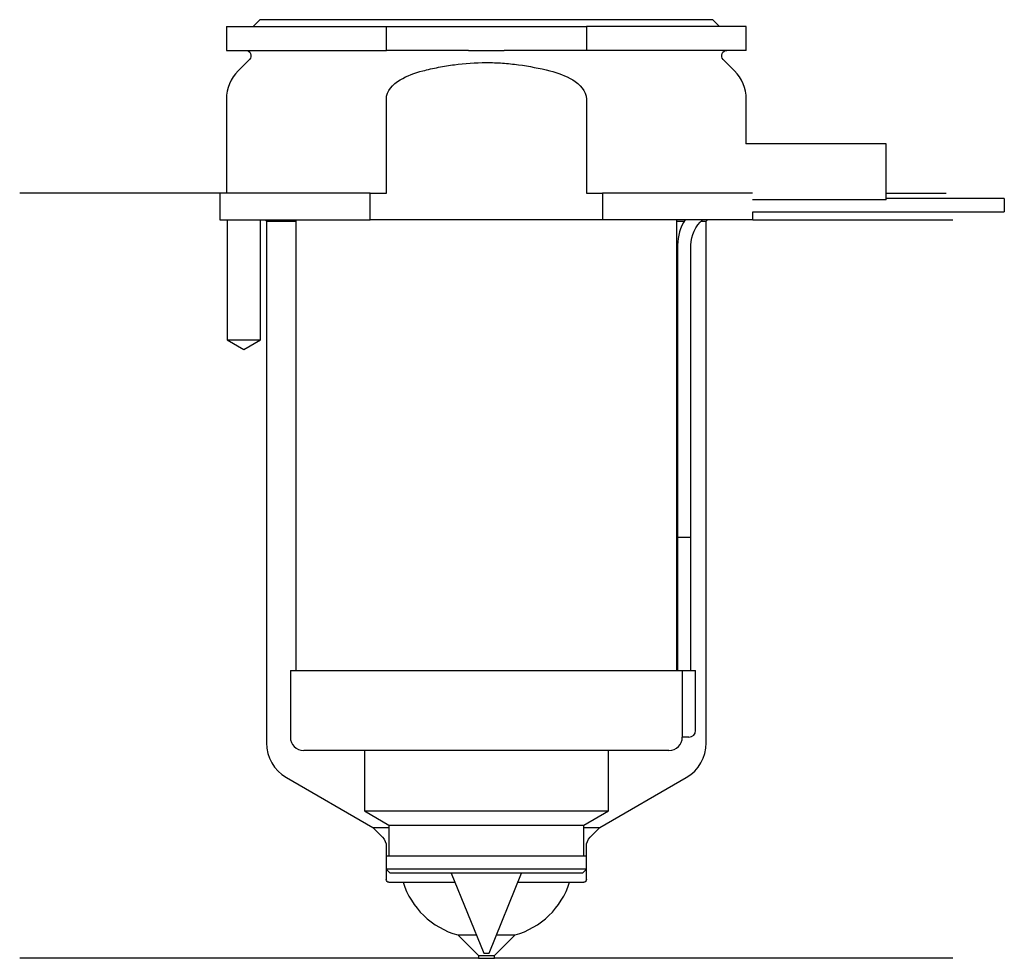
# Model space of a CAD drawing. Header units: inches. Extents: x 22.5 to 96.4, y 213.9 to 284.3.
import ezdxf

# ---------------------------------------------------------------- set-up
doc = ezdxf.new("R2010")
doc.units = ezdxf.units.IN
for name, color, linetype in [('201', 7, 'Continuous'), ('30', 7, 'Continuous'), ('32', 7, 'Continuous')]:
    doc.layers.add(name, color=color, linetype=linetype)

msp = doc.modelspace()

# ---------------------------------------------------------------- linework, layer by layer
at = {"layer": '201', "color": 113}
for p, q in [((37.526, 271.313), (22.526, 271.313)), ((37.526, 271.313), (37.526, 269.313)), ((87.525, 271.313), (92.007, 271.313)), ((38.076, 269.313), (38.076, 260.313)), ((40.576, 260.313), (40.576, 269.313)), ((40.926, 269.313), (41.026, 269.213)), ((41.026, 269.213), (43.226, 269.213)), ((41.026, 269.213), (41.026, 230.079)), ((71.825, 269.213), (72.374, 269.213)), ((73.64, 269.213), (74.026, 269.213)), ((74.026, 269.213), (74.126, 269.313)), ((74.026, 230.079), (74.026, 269.213)), ((77.526, 269.313), (92.526, 269.313)), ((38.076, 260.313), (39.326, 259.591)), ((39.326, 259.591), (40.576, 260.313)), ((42.526, 227.481), (49.021, 223.731)), ((66.031, 223.731), (72.526, 227.481)), ((49.021, 223.731), (50.221, 223.731)), ((49.021, 223.731), (49.728, 223.024)), ((64.83, 223.731), (66.031, 223.731)), ((65.323, 223.024), (66.031, 223.731)), ((50.021, 222.317), (50.021, 219.831)), ((65.031, 219.831), (65.031, 222.317)), ((50.221, 219.631), (51.276, 219.631)), ((51.276, 219.631), (55.157, 219.631)), ((59.894, 219.631), (63.776, 219.631)), ((63.776, 219.631), (64.831, 219.631)), ((55.376, 215.681), (56.768, 215.681)), ((55.376, 215.681), (56.926, 214.131)), ((58.126, 214.131), (59.676, 215.681)), ((58.283, 215.681), (59.676, 215.681)), ((56.926, 213.931), (22.526, 213.931)), ((56.926, 214.131), (56.926, 213.931)), ((56.926, 214.131), (58.126, 214.131)), ((56.926, 213.931), (58.126, 213.931)), ((58.126, 213.931), (58.126, 214.131)), ((92.526, 213.931), (58.126, 213.931))]:
    msp.add_line(p, q, dxfattribs=at)
for centre, radius, start, end in [((44.026, 230.079), 3, 180, 240), ((71.026, 230.079), 3, 300, 360), ((56.99, 221.46), 6, 197.74505, 254.38995), ((58.061, 221.46), 6, 285.61005, 342.25495)]:
    msp.add_arc(centre, radius, start, end, dxfattribs=at)
at = {"layer": '201', "color": 113, "extrusion": (0, 0, -1)}
for centre, radius, start, end in [((-49.021, 222.317), 1, 135, 180), ((-66.031, 222.317), 1, 0, 45), ((-50.221, 219.831), 0.2, -90, 0), ((-64.831, 219.831), 0.2, 180, 270)]:
    msp.add_arc(centre, radius, start, end, dxfattribs=at)
at = {"layer": '30', "color": 113}
for p, q in [((38.026, 283.813), (38.026, 282.013)), ((38.026, 283.813), (50.026, 283.813)), ((40.526, 284.313), (40.026, 283.813)), ((74.526, 284.313), (40.526, 284.313)), ((50.026, 282.013), (50.026, 283.813)), ((50.026, 283.813), (65.026, 283.813)), ((65.026, 283.813), (65.026, 282.013)), ((77.026, 283.813), (65.026, 283.813)), ((75.026, 283.813), (74.526, 284.313)), ((77.026, 282.013), (77.026, 283.813)), ((38.026, 282.013), (50.026, 282.013)), ((56.183, 282.013), (50.026, 282.013)), ((65.026, 282.013), (58.868, 282.013)), ((77.026, 282.013), (65.026, 282.013)), ((39.758, 281.33), (38.904, 280.476)), ((76.147, 280.476), (75.293, 281.33)), ((38.026, 278.355), (38.026, 271.313)), ((50.026, 271.313), (50.026, 278.355)), ((65.026, 278.355), (65.026, 271.313)), ((77.026, 275.013), (77.026, 278.355)), ((37.526, 271.313), (37.526, 269.313)), ((48.808, 271.313), (37.526, 271.313)), ((48.808, 269.313), (48.808, 271.313)), ((48.808, 271.313), (50.026, 271.313)), ((65.026, 271.313), (66.243, 271.313)), ((77.486, 271.313), (66.243, 271.313)), ((66.243, 271.313), (66.243, 269.313)), ((96.376, 270.913), (87.525, 270.913)), ((96.376, 270.913), (96.376, 269.913)), ((77.526, 269.913), (96.376, 269.913)), ((77.526, 269.313), (77.526, 269.913)), ((37.526, 269.313), (48.808, 269.313)), ((38.076, 269.313), (38.076, 260.313)), ((40.576, 260.313), (40.576, 269.313)), ((43.226, 269.313), (43.226, 235.513)), ((66.243, 269.313), (48.808, 269.313)), ((77.526, 269.313), (66.243, 269.313)), ((71.826, 235.513), (71.826, 269.313)), ((71.876, 267.413), (71.876, 245.513)), ((72.876, 245.513), (72.876, 267.413)), ((38.076, 260.313), (40.576, 260.313)), ((71.876, 245.513), (71.876, 235.513)), ((71.876, 245.513), (72.876, 245.513)), ((71.876, 245.513), (72.876, 245.513)), ((72.876, 235.513), (72.876, 245.513)), ((42.826, 235.513), (72.202, 235.513)), ((42.826, 235.513), (42.826, 230.513)), ((72.202, 235.513), (72.202, 231.013)), ((72.202, 235.513), (73.226, 235.513)), ((73.226, 231.013), (73.226, 235.513)), ((72.726, 230.513), (72.222, 230.513)), ((71.226, 229.513), (43.826, 229.513)), ((48.376, 229.513), (48.376, 224.978)), ((66.676, 224.978), (66.676, 229.513)), ((48.376, 224.978), (50.221, 223.913)), ((48.376, 224.978), (66.676, 224.978)), ((64.831, 223.913), (66.676, 224.978)), ((50.221, 223.913), (64.831, 223.913)), ((50.221, 223.913), (50.221, 221.613)), ((64.831, 221.613), (64.831, 223.913)), ((50.021, 221.613), (65.031, 221.613)), ((50.021, 221.613), (50.021, 220.613)), ((65.031, 220.613), (65.031, 221.613)), ((65.031, 220.613), (50.021, 220.613)), ((50.021, 220.613), (50.321, 220.313)), ((64.731, 220.313), (50.321, 220.313)), ((54.879, 220.313), (57.326, 214.313)), ((57.726, 214.313), (60.172, 220.313)), ((64.731, 220.313), (65.031, 220.613)), ((57.326, 214.313), (57.726, 214.313))]:
    msp.add_line(p, q, dxfattribs=at)
at = {"layer": '30', "color": 113, "extrusion": (0, 0, -1)}
for centre, radius, start, end in [((-39.476, 281.613), 0.4, 90, 225), ((-75.576, 281.613), 0.4, -45, 90), ((-75.376, 267.413), 2.5, 0, 49.46345)]:
    msp.add_arc(centre, radius, start, end, dxfattribs=at)
at = {"layer": '30', "color": 113}
for centre, radius, start, end in [((41.026, 278.355), 3, 135, 180), ((74.026, 278.355), 3, 0, 45), ((75.376, 267.413), 3.5, 147.12047, 180), ((43.826, 230.513), 1, 180, 270), ((71.226, 230.513), 1, -90, 0), ((72.726, 231.013), 0.5, -90, 0)]:
    msp.add_arc(centre, radius, start, end, dxfattribs=at)
for points, knots in [([(56.183, 282.013), (56.63, 282.013), (57.076, 282.01), (57.635, 282.01), (57.747, 282.01), (57.971, 282.01), (58.083, 282.011), (58.42, 282.012), (58.644, 282.013), (58.868, 282.013)], [0, 0, 0, 0, 0.5, 0.5, 0.625, 0.625, 0.75, 0.75, 1, 1, 1, 1]), ([(52.755, 280.476), (52.951, 280.526), (53.148, 280.574), (53.542, 280.663), (53.739, 280.704), (54.332, 280.82), (54.728, 280.885), (55.921, 281.043), (56.721, 281.097), (57.728, 281.097), (57.929, 281.094), (58.333, 281.08), (58.536, 281.07), (59.141, 281.029), (59.542, 280.989), (60.735, 280.83), (61.52, 280.675), (62.296, 280.476)], [0, 0, 0, 0, 0.0625, 0.0625, 0.125, 0.125, 0.25, 0.25, 0.5, 0.5, 0.5625, 0.5625, 0.625, 0.625, 0.75, 0.75, 1, 1, 1, 1]), ([(50.026, 278.355), (50.026, 278.972), (50.527, 279.477), (51.577, 280.123), (52.16, 280.324), (52.755, 280.476)], [0, 0, 0, 0, 0.5, 0.5, 1, 1, 1, 1]), ([(62.296, 280.476), (62.892, 280.323), (63.476, 280.122), (64.526, 279.476), (65.026, 278.97), (65.026, 278.355)], [0, 0, 0, 0, 0.5, 0.5, 1, 1, 1, 1]), ([(72.202, 231.013), (72.202, 230.958), (72.202, 230.902), (72.204, 230.797), (72.206, 230.747), (72.209, 230.661), (72.211, 230.623), (72.215, 230.563), (72.217, 230.541), (72.219, 230.528), (72.22, 230.518), (72.221, 230.513)], [0, 0, 0, 0, 0.20806, 0.20806, 0.416347, 0.416347, 0.62495, 0.62495, 0.835236, 0.835236, 1, 1, 1, 1])]:
    msp.add_open_spline(points, degree=3, knots=knots, dxfattribs=at)
at = {"layer": '32', "color": 113}
for p, q in [((87.526, 275.013), (76.985, 275.013)), ((87.526, 270.813), (87.526, 275.013)), ((87.526, 270.813), (77.486, 270.813))]:
    msp.add_line(p, q, dxfattribs=at)

doc.saveas('drawing.dxf')
